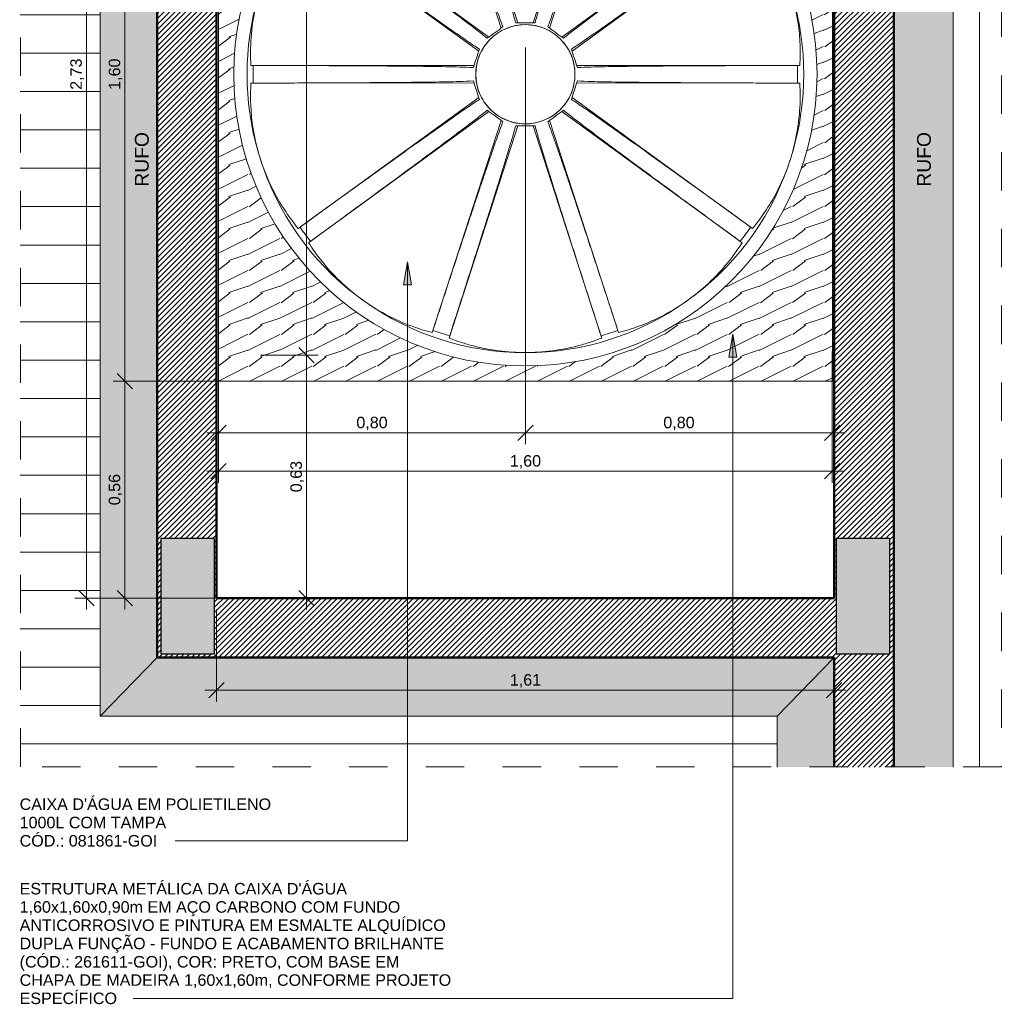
# Model space of a CAD drawing. Header units: metres. Extents: x -2.1 to 42.5, y -15.2 to 5.6.
# Tile 1 of 256: x 10.7 to 13.3, y -15.2 to -12.6. Entities that reach past the tile are written whole.
import ezdxf

# ---------------------------------------------------------------- set-up
doc = ezdxf.new("R2010")
doc.units = ezdxf.units.M
doc.linetypes.add('Projeção', pattern=[0.003969, 0.002381, -0.001587])
for name, color, linetype, lineweight in [('A-ANNO-DIMS', 7, 'Continuous', 9), ('A-ANNO-DIMS-20', 7, 'Continuous', 9), ('A-DETL-GENF', 7, 'Continuous', 5), ('A-FLOR-OVHD', 7, 'Projeção', 5), ('A-ROOF-PATT', 7, 'Continuous', 5), ('A-WALL-PATT', 7, 'Continuous', 50), ('G-ANNO-TEXT', 7, 'Continuous', 9), ('I-WALL', 7, 'Continuous', 5), ('P-SANR-FIXT', 7, 'Continuous', 5), ('S-TMPS', 7, 'Continuous', 5)]:
    doc.layers.add(name, color=color, linetype=linetype, lineweight=lineweight)
doc.layers.add('A-DETL', color=7, linetype='Continuous', lineweight=5, true_color=0x00a600)
doc.styles.add('Arial_4', font='arial.ttf', dxfattribs={"height": 0.036})
doc.styles.add('Arial_5', font='arial.ttf', dxfattribs={"height": 0.03})
doc.dimstyles.new('Com_linha__ref__contínua__-_Cor_Vermelha_Arial_1_5mm', dxfattribs={"dimscale": 0.3048, "dimtxt": 0.030608, "dimasz": 0.131234, "dimexe": 0.098425, "dimexo": 0.098425, "dimgap": 0.009843, "dimtad": 1, "dimrnd": 0.01, "dimzin": 0, "dimdsep": 46, "dimtxsty": 'Arial_5', "dimblk1": 'OBLIQUE', "dimblk2": 'OBLIQUE', "dimsah": 1, "dimcen": 0.09, "dimdle": 0.098425, "dimazin": 0, "dimtfac": 1, "dimtdec": 4, "dimtix": 1, "dimtmove": 0, "dimatfit": 3, "dimfxl": 1, "dimtvp": 1, "dimtolj": 1, "dimtzin": 0, "dimarcsym": 2})
pattern_1 = [(45, (16.205805, 0), (-0.007071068, 0.007071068), [])]

# ---------------------------------------------------------------- blocks, each defined once
blk = doc.blocks.new('MESA-CAIXA D_ÁGUA - MESA-CAIXA D_ÁGUA-2091708-DET_CAIXA_DAGUA')
at = {"layer": 'S-TMPS', "true_color": 0x4a2c20}
h = blk.add_hatch(dxfattribs=at)
h.set_pattern_fill('FP_14', color=29, style=0, pattern_type=2)
h.set_pattern_definition([(216.87, (-7.24, 8.583), (0.249899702, 0.166600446), [0.04165, -0.37485]), (206.565, (-7.19, 8.558), (-0.08330255, -0.08329793), [0.09313, -0.09313]), (198.435, (-7.19, 8.517), (-0.1665982, -0.083297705), [0.05268, -0.21073])])
h.paths.add_polyline_path([(-12.2572, -5.0551), (-10.6572, -5.0551), (-10.6572, -3.4551), (-12.2572, -3.4551), (-12.2572, -4.7087)])
h.paths.add_polyline_path([(-11.4571, -5.0151), (-11.5054, -5.0136), (-11.5534, -5.009), (-11.601, -5.0013), (-11.6493, -4.9903), (-11.6942, -4.9771), (-11.7393, -4.9607), (-11.7833, -4.9415), (-11.8258, -4.9196), (-11.8668, -4.8952), (-11.906, -4.8683), (-11.9433, -4.8392), (-11.9785, -4.808), (-12.0115, -4.775), (-12.0449, -4.7368), (-12.072, -4.7018), (-12.0997, -4.6608), (-12.1231, -4.6213), (-12.146, -4.5759), (-12.1646, -4.5327), (-12.1804, -4.4883), (-12.1935, -4.4429), (-12.2039, -4.3963), (-12.2112, -4.3498), (-12.2156, -4.3029), (-12.2171, -4.2551), (-12.2156, -4.2074), (-12.2111, -4.1599), (-12.2034, -4.1113), (-12.1926, -4.0638), (-12.1799, -4.0203), (-12.1638, -3.9754), (-12.1448, -3.9315), (-12.1216, -3.8865), (-12.0972, -3.8455), (-12.0714, -3.8077), (-12.0412, -3.769), (-12.01, -3.7338), (-11.977, -3.7008), (-11.9416, -3.6695), (-11.9015, -3.6387), (-11.8644, -3.6134), (-11.8233, -3.5891), (-11.7779, -3.5663), (-11.7347, -3.5477), (-11.6903, -3.5318), (-11.6449, -3.5187), (-11.5986, -3.5084), (-11.5518, -3.5011), (-11.5029, -3.4966), (-11.4571, -3.4951), (-11.4089, -3.4967), (-11.3609, -3.5013), (-11.3133, -3.5089), (-11.2681, -3.519), (-11.2201, -3.5331), (-11.1742, -3.5499), (-11.131, -3.5687), (-11.0885, -3.5906), (-11.0475, -3.6151), (-11.0075, -3.6425), (-10.971, -3.6711), (-10.9358, -3.7022), (-10.9028, -3.7353), (-10.8694, -3.7734), (-10.8423, -3.8084), (-10.8145, -3.8494), (-10.7911, -3.889), (-10.7683, -3.9343), (-10.7497, -3.9776), (-10.7338, -4.0222), (-10.7207, -4.0674), (-10.7104, -4.1139), (-10.7031, -4.1605), (-10.6986, -4.2094), (-10.6972, -4.2582), (-10.6988, -4.3048), (-10.7033, -4.3514), (-10.7109, -4.399), (-10.7217, -4.4464), (-10.7343, -4.49), (-10.7505, -4.5349), (-10.7695, -4.5787), (-10.7926, -4.6238), (-10.8171, -4.6648), (-10.8441, -4.7041), (-10.8731, -4.7413), (-10.9056, -4.7779), (-10.9381, -4.8102), (-10.9727, -4.8407), (-11.0104, -4.87), (-11.0499, -4.8968), (-11.0942, -4.9227), (-11.1363, -4.944), (-11.1796, -4.9626), (-11.224, -4.9784), (-11.2694, -4.9915), (-11.3156, -5.0018), (-11.3625, -5.0092), (-11.4114, -5.0137), (-11.4142, -5.0138)])
at = {"layer": 'S-TMPS', "true_color": 0x5f5e5d}
blk.add_hatch(color=251, dxfattribs=at).paths.add_polyline_path([(-10.6572, -5.0551), (-10.6571, -5.0551), (-10.6572, -5.0467)])
at = {"layer": 'S-TMPS'}
for p, q in [((-10.6572, -3.4551), (-12.2572, -3.4551)), ((-12.2572, -3.4551), (-12.2572, -5.0551)), ((-10.6572, -5.0551), (-10.6572, -3.4551)), ((-10.6571, -3.4551), (-10.6571, -3.5051)), ((-10.6571, -5.0051), (-10.6571, -5.0551)), ((-12.2572, -5.0551), (-10.6572, -5.0551))]:
    blk.add_line(p, q, dxfattribs=at)
blk = doc.blocks.new('Caixa d_Água de Polietileno Fortlev 1000 L a 5000 L - 1000 L-2882648-DET_CAIXA_DAGUA')
at = {"layer": 'P-SANR-FIXT'}
for p, q in [((-0.0232, 0.7151), (-0.0225, 0.1339)), ((0.0225, 0.1339), (0.0232, 0.7151)), ((-0.0605, 0.1216), (-0.4016, 0.5921)), ((0.4016, 0.5921), (0.0605, 0.1216)), ((-0.439, 0.5649), (-0.0969, 0.0951)), ((0.0969, 0.0951), (0.439, 0.5649)), ((-0.1204, 0.0628), (-0.6727, 0.2429)), ((0.6728, 0.243), (0.1204, 0.0628)), ((-0.6872, 0.1989), (-0.1343, 0.0199)), ((0.1343, 0.0199), (0.6872, 0.1989)), ((0.0735, 0.1064), (0.0734, 0.1064)), ((-0.1343, -0.0199), (-0.6872, -0.1989)), ((0.6872, -0.1989), (0.1343, -0.0199)), ((-0.6727, -0.2429), (-0.1204, -0.0628)), ((0.1204, -0.0628), (0.6729, -0.243)), ((-0.0969, -0.0951), (-0.439, -0.5649)), ((0.439, -0.5649), (0.0969, -0.0951)), ((-0.4016, -0.5921), (-0.0605, -0.1216)), ((0.0605, -0.1216), (0.4016, -0.5921)), ((-0.0225, -0.1339), (-0.0232, -0.7151)), ((0.0232, -0.7151), (0.0225, -0.1339))]:
    blk.add_line(p, q, dxfattribs=at)
at = {"layer": 'P-SANR-FIXT', "flags": 128}
for points in [[(-0.0232, 0.7151), (-0.0231, 0.712), (-0.023, 0.709)], [(0.023, 0.709), (0.0231, 0.712), (0.0232, 0.7151)], [(-0.3981, 0.5871), (-0.3998, 0.5896), (-0.4016, 0.5921)], [(0.4016, 0.5921), (0.3998, 0.5896), (0.3981, 0.5871)], [(-0.439, 0.5649), (-0.4372, 0.5625), (-0.4354, 0.56)], [(0.4354, 0.56), (0.4372, 0.5625), (0.439, 0.5649)], [(-0.6672, 0.241), (-0.67, 0.242), (-0.6729, 0.243)], [(0.6729, 0.243), (0.67, 0.242), (0.6672, 0.241)], [(-0.6872, 0.1989), (-0.6843, 0.1981), (-0.6814, 0.1972)], [(0.6814, 0.1972), (0.6843, 0.1981), (0.6872, 0.1989)], [(-0.6814, -0.1972), (-0.6843, -0.1981), (-0.6872, -0.1989)], [(0.6872, -0.1989), (0.6843, -0.1981), (0.6814, -0.1972)], [(-0.6729, -0.243), (-0.67, -0.242), (-0.6672, -0.241)], [(0.6672, -0.241), (0.67, -0.242), (0.6729, -0.243)], [(-0.4354, -0.56), (-0.4372, -0.5625), (-0.439, -0.5649)], [(0.439, -0.5649), (0.4372, -0.5625), (0.4354, -0.56)], [(-0.4016, -0.5921), (-0.3998, -0.5896), (-0.3981, -0.5871)], [(0.3981, -0.5871), (0.3998, -0.5896), (0.4016, -0.5921)], [(-0.023, -0.709), (-0.0231, -0.712), (-0.0232, -0.7151)], [(0.0232, -0.7151), (0.0231, -0.712), (0.023, -0.709)]]:
    blk.add_lwpolyline(points, dxfattribs=at)
at = {"layer": 'P-SANR-FIXT'}
for radius, start, end in [(0.76, 360, 180), (0.7253, 73.8281, 106.1719), (0.7253, 106.9407, 109.3359), (0.7094, 88.1381, 91.8619), (0.7253, 70.6641, 73.0593), (0.7253, 109.4837, 180), (0.7253, 360, 70.5163), (0.7094, 124.1381, 127.8619), (0.7094, 52.1381, 55.8619), (0.7094, 160.1381, 163.8619), (0.7094, 16.1381, 19.8619), (0.1293, 360, 180), (0.1293, 70.3195, 109.6805), (0.1293, 125.1442, 139.9489), (0.1293, 112.661, 123.2274), (0.1293, 109.7592, 112.3671), (0.1293, 67.7235, 70.2408), (0.1293, 56.7726, 67.339), (0.1293, 40.0511, 54.8558), (0.1293, 140.2062, 152.443), (0.1293, 360, 39.7938), (0.1293, 152.5777, 180), (0.76, 180, 360), (0.7253, 180, 250.5163), (0.1293, 180, 180.2828), (0.1293, 180, 360), (0.1293, 359.7172, 360), (0.7253, 289.4837, 360), (0.1293, 180.4243, 208.1275), (0.1293, 331.8725, 359.5757), (0.1293, 208.4023, 208.5482), (0.1293, 208.9858, 219.7938), (0.1293, 320.2062, 331.0142), (0.1293, 331.4518, 331.5977), (0.1293, 220.0778, 222.6384), (0.1293, 222.7605, 234.8558), (0.1293, 305.1442, 317.2395), (0.1293, 317.3616, 319.9222), (0.1293, 236.7726, 247.339), (0.1293, 247.5639, 250.1723), (0.1293, 250.3195, 289.6805), (0.1293, 289.8277, 292.4361), (0.1293, 292.661, 303.2274), (0.7094, 196.1381, 199.8619), (0.7094, 340.1381, 343.8619), (0.7094, 232.1381, 235.8619), (0.7094, 304.1381, 307.8619), (0.7253, 250.6641, 253.0593), (0.7253, 286.9407, 289.3359), (0.7253, 253.8281, 286.1719), (0.7094, 268.1381, 271.8619)]:
    blk.add_arc((0, 0), radius, start, end, dxfattribs=at)
for points, knots in [([(-0.4016, 0.5921), (-0.3831, 0.6074), (-0.3435, 0.636), (-0.2774, 0.671), (-0.2066, 0.6968), (-0.1392, 0.7112), (-0.0776, 0.7167), (-0.0411, 0.7162), (-0.0232, 0.7151)], [0, 0, 0, 0, 0.181818, 0.363636, 0.545455, 0.727273, 0.863636, 1, 1, 1, 1]), ([(-0.023, 0.709), (-0.023, 0.6851), (-0.0229, 0.6373), (-0.0226, 0.5656), (-0.0223, 0.4939), (-0.0221, 0.4342), (-0.0217, 0.3864), (-0.0215, 0.3505), (-0.0212, 0.3207), (-0.021, 0.2968), (-0.0208, 0.2788), (-0.0206, 0.2609), (-0.0202, 0.237), (-0.0197, 0.2071), (-0.019, 0.1713), (-0.0181, 0.1474), (-0.0175, 0.1355)], [0, 0, 0, 0, 0.125, 0.25, 0.375, 0.5, 0.5625, 0.625, 0.6875, 0.71875, 0.75, 0.78125, 0.8125, 0.875, 0.9375, 1, 1, 1, 1]), ([(0.0175, 0.1355), (0.0181, 0.1474), (0.019, 0.1713), (0.0197, 0.2071), (0.0202, 0.237), (0.0206, 0.2609), (0.0208, 0.2788), (0.021, 0.2968), (0.0212, 0.3207), (0.0215, 0.3505), (0.0217, 0.3864), (0.0222, 0.4581), (0.0225, 0.5417), (0.0229, 0.6373), (0.023, 0.6851), (0.023, 0.709)], [0, 0, 0, 0, 0.0625, 0.125, 0.1875, 0.21875, 0.25, 0.28125, 0.3125, 0.375, 0.4375, 0.5, 0.75, 0.875, 1, 1, 1, 1]), ([(0.0232, 0.7151), (0.0471, 0.7166), (0.096, 0.7164), (0.17, 0.7059), (0.2425, 0.6852), (0.3054, 0.6572), (0.3585, 0.6254), (0.3877, 0.6036), (0.4016, 0.5921)], [0, 0, 0, 0, 0.181818, 0.363636, 0.545455, 0.727273, 0.863636, 1, 1, 1, 1]), ([(-0.6729, 0.243), (-0.667, 0.2663), (-0.6517, 0.3127), (-0.6189, 0.3798), (-0.5767, 0.4423), (-0.5306, 0.4936), (-0.484, 0.5342), (-0.4543, 0.5552), (-0.439, 0.5649)], [0, 0, 0, 0, 0.181818, 0.363636, 0.545455, 0.727273, 0.863636, 1, 1, 1, 1]), ([(-0.0655, 0.1199), (-0.072, 0.1299), (-0.0853, 0.1497), (-0.1058, 0.1791), (-0.123, 0.2036), (-0.1367, 0.2232), (-0.1471, 0.2378), (-0.1575, 0.2524), (-0.1713, 0.2719), (-0.1886, 0.2962), (-0.2095, 0.3254), (-0.2513, 0.3837), (-0.3002, 0.4515), (-0.3561, 0.529), (-0.3841, 0.5677), (-0.3981, 0.5871)], [0, 0, 0, 0, 0.0625, 0.125, 0.1875, 0.21875, 0.25, 0.28125, 0.3125, 0.375, 0.4375, 0.5, 0.75, 0.875, 1, 1, 1, 1]), ([(0.3981, 0.5871), (0.3841, 0.5677), (0.3561, 0.529), (0.3142, 0.4709), (0.2722, 0.4127), (0.2374, 0.3642), (0.2095, 0.3254), (0.1886, 0.2962), (0.1713, 0.2719), (0.1575, 0.2524), (0.1471, 0.2378), (0.1367, 0.2232), (0.123, 0.2036), (0.1058, 0.1791), (0.0853, 0.1497), (0.072, 0.1299), (0.0655, 0.1199)], [0, 0, 0, 0, 0.125, 0.25, 0.375, 0.5, 0.5625, 0.625, 0.6875, 0.71875, 0.75, 0.78125, 0.8125, 0.875, 0.9375, 1, 1, 1, 1]), ([(0.439, 0.5649), (0.4593, 0.552), (0.4987, 0.5232), (0.5525, 0.4712), (0.5989, 0.4118), (0.6334, 0.3521), (0.6576, 0.2953), (0.6684, 0.2604), (0.6729, 0.243)], [0, 0, 0, 0, 0.181818, 0.363636, 0.545455, 0.727273, 0.863636, 1, 1, 1, 1]), ([(-0.4354, 0.56), (-0.4213, 0.5407), (-0.3931, 0.5021), (-0.3508, 0.4443), (-0.3084, 0.3865), (-0.2731, 0.3383), (-0.2447, 0.2998), (-0.2234, 0.2709), (-0.2057, 0.2469), (-0.1914, 0.2278), (-0.1807, 0.2134), (-0.17, 0.199), (-0.1556, 0.1799), (-0.1377, 0.156), (-0.116, 0.1274), (-0.1013, 0.1087), (-0.0938, 0.0994)], [0, 0, 0, 0, 0.125, 0.25, 0.375, 0.5, 0.5625, 0.625, 0.6875, 0.71875, 0.75, 0.78125, 0.8125, 0.875, 0.9375, 1, 1, 1, 1]), ([(0.0938, 0.0994), (0.1013, 0.1087), (0.116, 0.1274), (0.1377, 0.156), (0.1556, 0.1799), (0.17, 0.199), (0.1807, 0.2134), (0.1914, 0.2278), (0.2057, 0.2469), (0.2234, 0.2709), (0.2447, 0.2998), (0.2872, 0.3575), (0.3366, 0.425), (0.3931, 0.5021), (0.4213, 0.5407), (0.4354, 0.56)], [0, 0, 0, 0, 0.0625, 0.125, 0.1875, 0.21875, 0.25, 0.28125, 0.3125, 0.375, 0.4375, 0.5, 0.75, 0.875, 1, 1, 1, 1]), ([(-0.1235, 0.0585), (-0.1346, 0.0627), (-0.157, 0.071), (-0.1909, 0.0827), (-0.2192, 0.0924), (-0.2418, 0.1002), (-0.2588, 0.106), (-0.2758, 0.1117), (-0.2984, 0.1193), (-0.3267, 0.1288), (-0.3608, 0.1401), (-0.4288, 0.1627), (-0.5082, 0.1888), (-0.599, 0.2187), (-0.6445, 0.2335), (-0.6672, 0.241)], [0, 0, 0, 0, 0.0625, 0.125, 0.1875, 0.21875, 0.25, 0.28125, 0.3125, 0.375, 0.4375, 0.5, 0.75, 0.875, 1, 1, 1, 1]), ([(0.6672, 0.241), (0.6445, 0.2335), (0.599, 0.2187), (0.5309, 0.1963), (0.4628, 0.1739), (0.4061, 0.1552), (0.3608, 0.1401), (0.3267, 0.1288), (0.2984, 0.1193), (0.2758, 0.1117), (0.2588, 0.106), (0.2418, 0.1002), (0.2192, 0.0924), (0.1909, 0.0827), (0.157, 0.071), (0.1346, 0.0627), (0.1235, 0.0585)], [0, 0, 0, 0, 0.125, 0.25, 0.375, 0.5, 0.5625, 0.625, 0.6875, 0.71875, 0.75, 0.78125, 0.8125, 0.875, 0.9375, 1, 1, 1, 1]), ([(-0.7251, 0), (-0.7251, 0.023), (-0.7222, 0.0689), (-0.7114, 0.1248), (-0.6988, 0.1679), (-0.6913, 0.1887), (-0.6872, 0.1989)], [0, 0, 0, 0, 0.333333, 0.666667, 0.833333, 1, 1, 1, 1]), ([(-0.6814, 0.1972), (-0.6587, 0.1899), (-0.6132, 0.1752), (-0.5449, 0.1533), (-0.4767, 0.1314), (-0.4197, 0.1132), (-0.3742, 0.0987), (-0.34, 0.0879), (-0.3115, 0.0789), (-0.2887, 0.0718), (-0.2716, 0.0664), (-0.2545, 0.061), (-0.2316, 0.054), (-0.2031, 0.0453), (-0.1688, 0.0349), (-0.1458, 0.0284), (-0.1343, 0.0253)], [0, 0, 0, 0, 0.125, 0.25, 0.375, 0.5, 0.5625, 0.625, 0.6875, 0.71875, 0.75, 0.78125, 0.8125, 0.875, 0.9375, 1, 1, 1, 1]), ([(0.1343, 0.0253), (0.1458, 0.0284), (0.1688, 0.0349), (0.2031, 0.0453), (0.2316, 0.054), (0.2545, 0.061), (0.2716, 0.0664), (0.2887, 0.0718), (0.3115, 0.0789), (0.34, 0.0879), (0.3742, 0.0987), (0.4425, 0.1204), (0.5222, 0.146), (0.6132, 0.1752), (0.6587, 0.1899), (0.6814, 0.1972)], [0, 0, 0, 0, 0.0625, 0.125, 0.1875, 0.21875, 0.25, 0.28125, 0.3125, 0.375, 0.4375, 0.5, 0.75, 0.875, 1, 1, 1, 1]), ([(0.6872, 0.1989), (0.6913, 0.1887), (0.6988, 0.1679), (0.7114, 0.1248), (0.7222, 0.0689), (0.7251, 0.023), (0.7251, 0)], [0, 0, 0, 0, 0.166667, 0.333333, 0.666667, 1, 1, 1, 1]), ([(0.7251, 0), (0.7251, -0.023), (0.7222, -0.0689), (0.7114, -0.1248), (0.6988, -0.1679), (0.6913, -0.1887), (0.6872, -0.1989)], [0, 0, 0, 0, 0.333333, 0.666667, 0.833333, 1, 1, 1, 1]), ([(-0.6872, -0.1989), (-0.6913, -0.1887), (-0.6988, -0.1679), (-0.7114, -0.1248), (-0.7222, -0.0689), (-0.7251, -0.023), (-0.7251, 0)], [0, 0, 0, 0, 0.166667, 0.333333, 0.666667, 1, 1, 1, 1]), ([(-0.1343, -0.0253), (-0.1458, -0.0284), (-0.1688, -0.0349), (-0.2031, -0.0453), (-0.2316, -0.054), (-0.2545, -0.061), (-0.2716, -0.0664), (-0.2887, -0.0718), (-0.3115, -0.0789), (-0.34, -0.0879), (-0.3742, -0.0987), (-0.4425, -0.1204), (-0.5222, -0.146), (-0.6132, -0.1752), (-0.6587, -0.1899), (-0.6814, -0.1972)], [0, 0, 0, 0, 0.0625, 0.125, 0.1875, 0.21875, 0.25, 0.28125, 0.3125, 0.375, 0.4375, 0.5, 0.75, 0.875, 1, 1, 1, 1]), ([(0.6814, -0.1972), (0.6587, -0.1899), (0.6132, -0.1752), (0.5449, -0.1533), (0.4767, -0.1314), (0.4197, -0.1132), (0.3742, -0.0987), (0.34, -0.0879), (0.3115, -0.0789), (0.2887, -0.0718), (0.2716, -0.0664), (0.2545, -0.061), (0.2316, -0.054), (0.2031, -0.0453), (0.1688, -0.0349), (0.1458, -0.0284), (0.1343, -0.0253)], [0, 0, 0, 0, 0.125, 0.25, 0.375, 0.5, 0.5625, 0.625, 0.6875, 0.71875, 0.75, 0.78125, 0.8125, 0.875, 0.9375, 1, 1, 1, 1]), ([(-0.6672, -0.241), (-0.6445, -0.2335), (-0.599, -0.2187), (-0.5309, -0.1963), (-0.4628, -0.1739), (-0.4061, -0.1552), (-0.3608, -0.1401), (-0.3267, -0.1288), (-0.2984, -0.1193), (-0.2758, -0.1117), (-0.2588, -0.106), (-0.2418, -0.1002), (-0.2192, -0.0924), (-0.1909, -0.0827), (-0.157, -0.071), (-0.1346, -0.0627), (-0.1235, -0.0585)], [0, 0, 0, 0, 0.125, 0.25, 0.375, 0.5, 0.5625, 0.625, 0.6875, 0.71875, 0.75, 0.78125, 0.8125, 0.875, 0.9375, 1, 1, 1, 1]), ([(0.1235, -0.0585), (0.1346, -0.0627), (0.157, -0.071), (0.1909, -0.0827), (0.2192, -0.0924), (0.2418, -0.1002), (0.2588, -0.106), (0.2758, -0.1117), (0.2984, -0.1193), (0.3267, -0.1288), (0.3608, -0.1401), (0.4288, -0.1627), (0.5082, -0.1888), (0.599, -0.2187), (0.6445, -0.2335), (0.6672, -0.241)], [0, 0, 0, 0, 0.0625, 0.125, 0.1875, 0.21875, 0.25, 0.28125, 0.3125, 0.375, 0.4375, 0.5, 0.75, 0.875, 1, 1, 1, 1]), ([(-0.0938, -0.0994), (-0.1013, -0.1087), (-0.116, -0.1274), (-0.1377, -0.156), (-0.1556, -0.1799), (-0.17, -0.199), (-0.1807, -0.2134), (-0.1914, -0.2278), (-0.2057, -0.2469), (-0.2234, -0.2709), (-0.2447, -0.2998), (-0.2872, -0.3575), (-0.3366, -0.425), (-0.3931, -0.5021), (-0.4213, -0.5407), (-0.4354, -0.56)], [0, 0, 0, 0, 0.0625, 0.125, 0.1875, 0.21875, 0.25, 0.28125, 0.3125, 0.375, 0.4375, 0.5, 0.75, 0.875, 1, 1, 1, 1]), ([(0.4354, -0.56), (0.4213, -0.5407), (0.3931, -0.5021), (0.3508, -0.4443), (0.3084, -0.3865), (0.2731, -0.3383), (0.2447, -0.2998), (0.2234, -0.2709), (0.2057, -0.2469), (0.1914, -0.2278), (0.1807, -0.2134), (0.17, -0.199), (0.1556, -0.1799), (0.1377, -0.156), (0.116, -0.1274), (0.1013, -0.1087), (0.0938, -0.0994)], [0, 0, 0, 0, 0.125, 0.25, 0.375, 0.5, 0.5625, 0.625, 0.6875, 0.71875, 0.75, 0.78125, 0.8125, 0.875, 0.9375, 1, 1, 1, 1]), ([(-0.3981, -0.5871), (-0.3841, -0.5677), (-0.3561, -0.529), (-0.3142, -0.4709), (-0.2722, -0.4127), (-0.2374, -0.3642), (-0.2095, -0.3254), (-0.1886, -0.2962), (-0.1713, -0.2719), (-0.1575, -0.2524), (-0.1471, -0.2378), (-0.1367, -0.2232), (-0.123, -0.2036), (-0.1058, -0.1791), (-0.0853, -0.1497), (-0.072, -0.1299), (-0.0655, -0.1199)], [0, 0, 0, 0, 0.125, 0.25, 0.375, 0.5, 0.5625, 0.625, 0.6875, 0.71875, 0.75, 0.78125, 0.8125, 0.875, 0.9375, 1, 1, 1, 1]), ([(0.0655, -0.1199), (0.072, -0.1299), (0.0853, -0.1497), (0.1058, -0.1791), (0.123, -0.2036), (0.1367, -0.2232), (0.1471, -0.2378), (0.1575, -0.2524), (0.1713, -0.2719), (0.1886, -0.2962), (0.2095, -0.3254), (0.2513, -0.3837), (0.3002, -0.4515), (0.3561, -0.529), (0.3841, -0.5677), (0.3981, -0.5871)], [0, 0, 0, 0, 0.0625, 0.125, 0.1875, 0.21875, 0.25, 0.28125, 0.3125, 0.375, 0.4375, 0.5, 0.75, 0.875, 1, 1, 1, 1]), ([(-0.0175, -0.1355), (-0.0181, -0.1474), (-0.019, -0.1713), (-0.0197, -0.2071), (-0.0202, -0.237), (-0.0206, -0.2609), (-0.0208, -0.2788), (-0.021, -0.2968), (-0.0212, -0.3207), (-0.0215, -0.3505), (-0.0217, -0.3864), (-0.0222, -0.4581), (-0.0225, -0.5417), (-0.0229, -0.6373), (-0.023, -0.6851), (-0.023, -0.709)], [0, 0, 0, 0, 0.0625, 0.125, 0.1875, 0.21875, 0.25, 0.28125, 0.3125, 0.375, 0.4375, 0.5, 0.75, 0.875, 1, 1, 1, 1]), ([(0.023, -0.709), (0.023, -0.6851), (0.0229, -0.6373), (0.0226, -0.5656), (0.0223, -0.4939), (0.0221, -0.4342), (0.0217, -0.3864), (0.0215, -0.3505), (0.0212, -0.3207), (0.021, -0.2968), (0.0208, -0.2788), (0.0206, -0.2609), (0.0202, -0.237), (0.0197, -0.2071), (0.019, -0.1713), (0.0181, -0.1474), (0.0175, -0.1355)], [0, 0, 0, 0, 0.125, 0.25, 0.375, 0.5, 0.5625, 0.625, 0.6875, 0.71875, 0.75, 0.78125, 0.8125, 0.875, 0.9375, 1, 1, 1, 1]), ([(-0.439, -0.5649), (-0.4593, -0.552), (-0.4987, -0.5232), (-0.5525, -0.4712), (-0.5989, -0.4118), (-0.6334, -0.3521), (-0.6576, -0.2953), (-0.6684, -0.2604), (-0.6729, -0.243)], [0, 0, 0, 0, 0.181818, 0.363636, 0.545455, 0.727273, 0.863636, 1, 1, 1, 1]), ([(0.6729, -0.243), (0.667, -0.2663), (0.6517, -0.3127), (0.6189, -0.3798), (0.5767, -0.4423), (0.5306, -0.4936), (0.484, -0.5342), (0.4543, -0.5552), (0.439, -0.5649)], [0, 0, 0, 0, 0.181818, 0.363636, 0.545455, 0.727273, 0.863636, 1, 1, 1, 1]), ([(-0.0232, -0.7151), (-0.0471, -0.7166), (-0.096, -0.7164), (-0.17, -0.7059), (-0.2425, -0.6852), (-0.3054, -0.6572), (-0.3585, -0.6254), (-0.3877, -0.6036), (-0.4016, -0.5921)], [0, 0, 0, 0, 0.181818, 0.363636, 0.545455, 0.727273, 0.863636, 1, 1, 1, 1]), ([(0.4016, -0.5921), (0.3831, -0.6074), (0.3435, -0.636), (0.2774, -0.671), (0.2066, -0.6968), (0.1392, -0.7112), (0.0776, -0.7167), (0.0411, -0.7162), (0.0232, -0.7151)], [0, 0, 0, 0, 0.181818, 0.363636, 0.545455, 0.727273, 0.863636, 1, 1, 1, 1])]:
    blk.add_open_spline(points, degree=3, knots=knots, dxfattribs=at)
for points in [[(-0.0175, 0.1355), (-0.0255, 0.1329), (-0.0415, 0.1277), (-0.0575, 0.1225), (-0.0655, 0.1199)], [(0.0655, 0.1199), (0.0575, 0.1225), (0.0415, 0.1277), (0.0255, 0.1329), (0.0175, 0.1355)], [(-0.0938, 0.0994), (-0.0987, 0.0926), (-0.1086, 0.079), (-0.1185, 0.0653), (-0.1235, 0.0585)], [(0.1235, 0.0585), (0.1185, 0.0653), (0.1086, 0.079), (0.0987, 0.0926), (0.0938, 0.0994)], [(-0.1343, 0.0253), (-0.1343, 0.0211), (-0.1343, 0.0126), (-0.1343, 0.0042), (-0.1343, 0)], [(-0.1343, 0), (-0.1343, -0.0042), (-0.1343, -0.0126), (-0.1343, -0.0211), (-0.1343, -0.0253)], [(0.1343, 0), (0.1343, 0.0042), (0.1343, 0.0126), (0.1343, 0.0211), (0.1343, 0.0253)], [(0.1343, -0.0253), (0.1343, -0.0211), (0.1343, -0.0126), (0.1343, -0.0042), (0.1343, 0)], [(-0.1235, -0.0585), (-0.1186, -0.0653), (-0.1087, -0.0789), (-0.0987, -0.0926), (-0.0938, -0.0994)], [(0.0938, -0.0994), (0.0987, -0.0926), (0.1087, -0.0789), (0.1186, -0.0653), (0.1235, -0.0585)], [(-0.0655, -0.1199), (-0.0575, -0.1225), (-0.0415, -0.1277), (-0.0255, -0.1329), (-0.0175, -0.1355)], [(0.0175, -0.1355), (0.0255, -0.1329), (0.0415, -0.1277), (0.0575, -0.1225), (0.0655, -0.1199)]]:
    blk.add_open_spline(points, degree=3, dxfattribs=at)
blk = doc.blocks.new('DIMBLOCK38-DET_CAIXA_DAGUA')
at = {"layer": 'A-ANNO-DIMS-20', "color": 242, "true_color": 0xbd2b2e, "transparency": 16777216}
for p, q in [((10.878, -14.1499), (10.878, -11.36)), ((10.878, -11.39), (10.848, -11.39)), ((10.878, -11.39), (10.858, -11.37)), ((10.878, -11.39), (10.898, -11.41)), ((10.878, -11.39), (11.2957, -11.39)), ((10.878, -14.1199), (10.858, -14.0999)), ((10.878, -14.1199), (10.848, -14.1199)), ((10.878, -14.1199), (10.898, -14.1399)), ((10.878, -14.1199), (11.3217, -14.1199))]:
    blk.add_line(p, q, dxfattribs=at)
at = {"layer": 'A-ANNO-DIMS-20', "color": 0, "transparency": 16777216, "insert": (10.8361, -12.7955), "char_height": 0.03, "width": 0.097191, "attachment_point": 1, "rotation": 90, "line_spacing_factor": 0.941778, "style": 'Arial_5'}
blk.add_mtext('2,73', dxfattribs=at)
blk = doc.blocks.new('_Oblique')
at = {"color": 0, "linetype": 'ByBlock', "lineweight": -2}
blk.add_line((-0.5, -0.5), (0.5, 0.5), dxfattribs=at)
blk = doc.blocks.new('DIMBLOCK39-DET_CAIXA_DAGUA')
at = {"layer": 'A-ANNO-DIMS-20', "color": 242, "true_color": 0xbd2b2e, "transparency": 16777216}
for p, q in [((11.4517, -13.4872), (11.4317, -13.4672)), ((11.4517, -13.4872), (11.332, -13.4872)), ((11.4517, -14.1499), (11.4517, -13.4872)), ((11.4517, -13.4872), (11.4717, -13.5072)), ((11.4517, -13.4872), (11.4817, -13.4872)), ((11.4517, -14.1199), (11.4317, -14.0999)), ((11.4517, -14.1199), (11.4217, -14.1199)), ((11.4517, -14.1199), (11.4717, -14.1399)), ((11.4517, -14.1199), (11.4534, -14.1199))]:
    blk.add_line(p, q, dxfattribs=at)
at = {"layer": 'A-ANNO-DIMS-20', "color": 0, "transparency": 16777216, "insert": (11.4097, -13.8441), "char_height": 0.03, "width": 0.097191, "attachment_point": 1, "rotation": 90, "line_spacing_factor": 0.941778, "style": 'Arial_5'}
blk.add_mtext('0,63', dxfattribs=at)
blk = doc.blocks.new('DIMBLOCK40-DET_CAIXA_DAGUA')
at = {"layer": 'A-ANNO-DIMS-20', "color": 242, "true_color": 0xbd2b2e, "transparency": 16777216}
for p, q in [((11.4517, -13.4872), (11.4517, -11.36)), ((11.4517, -11.39), (11.4217, -11.39)), ((11.4517, -11.39), (11.4317, -11.37)), ((11.4517, -11.39), (11.4717, -11.41)), ((11.4517, -11.39), (11.4534, -11.39)), ((11.4517, -13.4872), (11.4317, -13.4672)), ((11.4517, -13.4872), (11.332, -13.4872)), ((11.4517, -13.4872), (11.4717, -13.5072)), ((11.4517, -13.4872), (11.4817, -13.4872))]:
    blk.add_line(p, q, dxfattribs=at)
at = {"layer": 'A-ANNO-DIMS-20', "color": 0, "transparency": 16777216, "insert": (11.4097, -12.4791), "char_height": 0.03, "width": 0.097191, "attachment_point": 1, "rotation": 90, "line_spacing_factor": 0.941778, "style": 'Arial_5'}
blk.add_mtext('2,10', dxfattribs=at)
blk = doc.blocks.new('DIMBLOCK41-DET_CAIXA_DAGUA')
at = {"layer": 'A-ANNO-DIMS-20', "color": 242, "true_color": 0xbd2b2e, "transparency": 16777216}
for p, q in [((10.978, -13.555), (10.958, -13.535)), ((10.978, -13.555), (10.948, -13.555)), ((10.978, -14.1499), (10.978, -13.555)), ((10.978, -13.555), (10.998, -13.575)), ((10.978, -13.555), (11.4513, -13.555)), ((10.978, -14.1199), (10.958, -14.0999)), ((10.978, -14.1199), (10.948, -14.1199)), ((10.978, -14.1199), (10.998, -14.1399)), ((10.978, -14.1199), (11.1871, -14.1199))]:
    blk.add_line(p, q, dxfattribs=at)
at = {"layer": 'A-ANNO-DIMS-20', "color": 0, "transparency": 16777216, "insert": (10.9361, -13.878), "char_height": 0.03, "width": 0.097191, "attachment_point": 1, "rotation": 90, "line_spacing_factor": 0.941778, "style": 'Arial_5'}
blk.add_mtext('0,56', dxfattribs=at)
blk = doc.blocks.new('DIMBLOCK42-DET_CAIXA_DAGUA')
at = {"layer": 'A-ANNO-DIMS-20', "color": 242, "true_color": 0xbd2b2e, "transparency": 16777216}
for p, q in [((10.978, -11.955), (10.948, -11.955)), ((10.978, -11.955), (10.958, -11.935)), ((10.978, -13.555), (10.978, -11.955)), ((10.978, -11.955), (10.998, -11.975)), ((10.978, -11.955), (11.4308, -11.955)), ((10.978, -13.555), (10.958, -13.535)), ((10.978, -13.555), (10.948, -13.555)), ((10.978, -13.555), (10.998, -13.575)), ((10.978, -13.555), (11.4513, -13.555))]:
    blk.add_line(p, q, dxfattribs=at)
at = {"layer": 'A-ANNO-DIMS-20', "color": 0, "transparency": 16777216, "insert": (10.9361, -12.7955), "char_height": 0.03, "width": 0.097191, "attachment_point": 1, "rotation": 90, "line_spacing_factor": 0.941778, "style": 'Arial_5'}
blk.add_mtext('1,60', dxfattribs=at)
blk = doc.blocks.new('DIMBLOCK44-DET_CAIXA_DAGUA')
at = {"layer": 'A-ANNO-DIMS-20', "color": 242, "true_color": 0xbd2b2e, "transparency": 16777216}
for p, q in [((12.0221, -13.6892), (12.0221, -12.685)), ((11.222, -13.6892), (11.222, -13.585)), ((11.222, -13.6892), (11.242, -13.6692)), ((12.0221, -13.6892), (12.0421, -13.6692)), ((11.192, -13.6892), (12.0221, -13.6892)), ((11.222, -13.6892), (11.202, -13.7092)), ((11.222, -13.6892), (11.222, -13.7192)), ((12.0221, -13.6892), (12.0021, -13.7092)), ((12.0221, -13.6892), (12.0221, -13.7192))]:
    blk.add_line(p, q, dxfattribs=at)
at = {"layer": 'A-ANNO-DIMS-20', "color": 0, "transparency": 16777216, "insert": (11.5816, -13.6473), "char_height": 0.03, "width": 0.097191, "attachment_point": 1, "line_spacing_factor": 0.941778, "style": 'Arial_5'}
blk.add_mtext('0,80', dxfattribs=at)
blk = doc.blocks.new('DIMBLOCK45-DET_CAIXA_DAGUA')
at = {"layer": 'A-ANNO-DIMS-20', "color": 242, "true_color": 0xbd2b2e, "transparency": 16777216}
for p, q in [((12.0221, -13.6892), (12.0221, -12.685)), ((12.822, -13.6892), (12.822, -13.585)), ((12.0221, -13.6892), (12.0421, -13.6692)), ((12.822, -13.6892), (12.842, -13.6692)), ((12.0221, -13.6892), (12.0021, -13.7092)), ((12.0221, -13.6892), (12.852, -13.6892)), ((12.0221, -13.6892), (12.0221, -13.7192)), ((12.822, -13.6892), (12.802, -13.7092)), ((12.822, -13.6892), (12.822, -13.7192))]:
    blk.add_line(p, q, dxfattribs=at)
at = {"layer": 'A-ANNO-DIMS-20', "color": 0, "transparency": 16777216, "insert": (12.3816, -13.6473), "char_height": 0.03, "width": 0.097191, "attachment_point": 1, "line_spacing_factor": 0.941778, "style": 'Arial_5'}
blk.add_mtext('0,80', dxfattribs=at)
blk = doc.blocks.new('DIMBLOCK46-DET_CAIXA_DAGUA')
at = {"layer": 'A-ANNO-DIMS-20', "color": 242, "true_color": 0xbd2b2e, "transparency": 16777216}
for p, q in [((11.222, -13.7892), (11.222, -13.4764)), ((12.822, -13.7892), (12.822, -13.4764)), ((11.222, -13.7892), (11.242, -13.7692)), ((12.822, -13.7892), (12.842, -13.7692)), ((11.192, -13.7892), (12.852, -13.7892)), ((11.222, -13.7892), (11.202, -13.8092)), ((11.222, -13.7892), (11.222, -13.8192)), ((12.822, -13.7892), (12.802, -13.8092)), ((12.822, -13.7892), (12.822, -13.8192))]:
    blk.add_line(p, q, dxfattribs=at)
at = {"layer": 'A-ANNO-DIMS-20', "color": 0, "transparency": 16777216, "insert": (11.9815, -13.7473), "char_height": 0.03, "width": 0.097191, "attachment_point": 1, "line_spacing_factor": 0.941778, "style": 'Arial_5'}
blk.add_mtext('1,60', dxfattribs=at)
blk = doc.blocks.new('DIMBLOCK47-DET_CAIXA_DAGUA')
at = {"layer": 'A-ANNO-DIMS-20', "color": 242, "true_color": 0xbd2b2e, "transparency": 16777216}
for p, q in [((11.2171, -14.3599), (11.2171, -14.1499)), ((11.2171, -14.3599), (11.2371, -14.3399)), ((12.8271, -14.3599), (12.8271, -14.3299)), ((12.8271, -14.3599), (12.8471, -14.3399)), ((11.1871, -14.3599), (12.8571, -14.3599)), ((11.2171, -14.3599), (11.1971, -14.3799)), ((11.2171, -14.3599), (11.2171, -14.3899)), ((12.8271, -14.3599), (12.8071, -14.3799)), ((12.8271, -14.3599), (12.8271, -14.3616))]:
    blk.add_line(p, q, dxfattribs=at)
at = {"layer": 'A-ANNO-DIMS-20', "color": 0, "transparency": 16777216, "insert": (11.9816, -14.3179), "char_height": 0.03, "width": 0.097191, "attachment_point": 1, "line_spacing_factor": 0.941778, "style": 'Arial_5'}
blk.add_mtext('1,61', dxfattribs=at)

msp = doc.modelspace()

# ---------------------------------------------------------------- hatches: boundary and pattern name
at = {"layer": 'A-DETL-GENF', "true_color": 0xffffff}
h = msp.add_hatch(color=7, dxfattribs=at)
h.paths.add_polyline_path([(12.9821, -14.5602), (13.1371, -14.5602), (13.1371, -11.235), (12.9821, -11.235), (12.9821, -14.1097)])
h.paths.add_polyline_path([(12.8271, -14.5602), (12.8271, -14.2749), (11.0621, -14.2749), (11.0621, -11.41), (10.706, -11.41), (10.706, -11.5429), (10.9138, -11.5429), (10.9138, -14.4278), (12.6785, -14.4278), (12.6785, -14.5602), (12.8021, -14.5602)])
at = {"layer": 'A-DETL-GENF', "true_color": 0x808080}
h = msp.add_hatch(color=8, dxfattribs=at)
h.paths.add_polyline_path([(12.8438, -14.2649), (12.9721, -14.2649), (12.9721, -13.9649), (12.8321, -13.9649), (12.8321, -14.2649), (12.8368, -14.2649)])
h.paths.add_polyline_path([(11.2121, -14.2649), (11.2121, -13.9649), (11.0721, -13.9649), (11.0721, -14.2649), (11.1852, -14.2649)])
h.paths.add_polyline_path([(12.945, -11.545), (12.9721, -11.545), (12.9721, -11.245), (12.8321, -11.245), (12.8321, -11.545)])
h.paths.add_polyline_path([(11.0721, -11.545), (11.2121, -11.545), (11.2121, -11.245), (11.0721, -11.245), (11.0721, -11.5429)])
h = msp.add_hatch(dxfattribs=at)
h.set_pattern_fill('FP_11', color=8, style=0, pattern_type=2)
h.set_pattern_definition(pattern_1)
h.paths.add_polyline_path([(11.0621, -14.145), (11.0721, -14.145), (11.0721, -13.9649), (11.2121, -13.9649), (11.2121, -14.145), (11.2171, -14.145), (11.2171, -11.37), (11.2121, -11.37), (11.2121, -11.545), (11.0721, -11.545), (11.0721, -11.37), (11.0621, -11.37), (11.0621, -14.1199)])
at = {"layer": 'A-ROOF-PATT', "true_color": 0x787878}
h = msp.add_hatch(dxfattribs=at)
h.set_pattern_fill('FP_13', color=8, style=0, pattern_type=2)
h.set_pattern_definition([(270, (16.20581, -0.21529), (0.1, 6e-18), [])])
h.paths.add_polyline_path([(13.265, -14.5602), (13.265, -10.9559), (12.9821, -10.9559), (12.9821, -11.235), (13.1371, -11.235), (13.1371, -14.5602)])
h = msp.add_hatch(dxfattribs=at)
h.set_pattern_fill('FP_12', color=8, style=0, pattern_type=2)
h.set_pattern_definition([(0, (15.99042, 0), (0, 0.1), [])])
h.paths.add_polyline_path([(10.7052, -14.5602), (12.6785, -14.5602), (12.6785, -14.4278), (10.9138, -14.4278), (10.9138, -11.5429), (10.706, -11.5429), (10.706, -11.41), (10.7052, -11.41), (10.7052, -14.4278)])
at = {"layer": 'A-WALL-PATT', "lineweight": 5, "true_color": 0x808080}
h = msp.add_hatch(dxfattribs=at)
h.set_pattern_fill('FP_11', color=8, style=0, pattern_type=2)
h.set_pattern_definition(pattern_1)
h.paths.add_polyline_path([(12.8271, -14.5602), (12.9821, -14.5602), (12.9821, -11.39), (12.9721, -11.39), (12.9721, -11.545), (12.8321, -11.545), (12.8321, -11.39), (12.8271, -11.39), (12.8271, -14.4278)])
h.paths.add_polyline_path([(12.8368, -14.2649), (12.8321, -14.2649), (12.8321, -13.9649), (12.9721, -13.9649), (12.9721, -14.2649), (12.8438, -14.2649)])
h = msp.add_hatch(dxfattribs=at)
h.set_pattern_fill('FP_11', color=8, style=0, pattern_type=2)
h.set_pattern_definition(pattern_1)
h.paths.add_polyline_path([(12.8271, -14.2749), (12.8271, -14.1199), (11.2171, -14.1199), (11.2171, -14.145), (11.2121, -14.145), (11.2121, -14.2649), (11.0721, -14.2649), (11.0721, -14.145), (11.0621, -14.145), (11.0621, -14.2749), (12.8183, -14.2749)])
at = {"layer": 'G-ANNO-TEXT'}
for points in [[(11.7147, -13.2438), (11.7042, -13.3038), (11.7253, -13.3038)], [(12.5627, -13.4318), (12.5521, -13.4918), (12.5733, -13.4918)]]:
    msp.add_hatch(color=256, dxfattribs=at).paths.add_polyline_path(points)

# ---------------------------------------------------------------- linework, layer by layer
at = {"layer": 'A-DETL', "color": 7, "lineweight": 50}
for p, q in [((12.9821, -11.235), (12.9821, -14.5602)), ((11.0621, -11.37), (11.0621, -14.145)), ((11.2171, -14.1199), (11.2171, -11.39)), ((11.0621, -14.2749), (11.0621, -14.145)), ((12.8271, -14.2749), (11.0621, -14.2749)), ((12.8271, -14.5602), (12.8271, -14.2749))]:
    msp.add_line(p, q, dxfattribs=at)
at = {"layer": 'A-DETL', "color": 7}
for p, q in [((13.1371, -14.5602), (13.1371, -11.235)), ((10.9138, -11.5429), (10.9138, -14.4278)), ((10.9138, -14.4278), (11.0621, -14.2749)), ((12.6785, -14.4278), (12.8271, -14.2749)), ((10.9138, -14.4278), (12.6785, -14.4278)), ((12.6785, -14.4278), (12.6785, -14.5602))]:
    msp.add_line(p, q, dxfattribs=at)
at = {"layer": 'A-DETL', "color": 7, "lineweight": 25}
for p, q in [((11.2121, -13.9649), (11.0721, -13.9649)), ((11.0721, -13.9649), (11.0721, -14.2649)), ((11.2121, -14.2649), (11.2121, -13.9649)), ((12.9721, -13.9649), (12.8321, -13.9649)), ((12.8321, -13.9649), (12.8321, -14.2649)), ((12.9721, -14.2649), (12.9721, -13.9649)), ((11.0721, -14.2649), (11.2121, -14.2649)), ((12.8321, -14.2649), (12.9721, -14.2649))]:
    msp.add_line(p, q, dxfattribs=at)
at = {"layer": 'A-FLOR-OVHD'}
for p, q in [((10.706, -14.5591), (10.706, -10.9578)), ((13.2629, -10.9578), (13.2629, -14.5591)), ((13.2629, -14.5591), (10.706, -14.5591))]:
    msp.add_line(p, q, dxfattribs=at)
at = {"layer": 'G-ANNO-TEXT'}
for p, q in [((11.7147, -13.2438), (11.7042, -13.3038)), ((11.7253, -13.3038), (11.7147, -13.2438)), ((11.7147, -13.2438), (11.7147, -14.7522)), ((11.7042, -13.3038), (11.7253, -13.3038)), ((12.5627, -13.4318), (12.5521, -13.4918)), ((12.5733, -13.4918), (12.5627, -13.4318)), ((12.5627, -13.4318), (12.5627, -15.1627)), ((12.5521, -13.4918), (12.5733, -13.4918)), ((11.4393, -14.7522), (11.1098, -14.7522)), ((11.7147, -14.7522), (11.4393, -14.7522)), ((11.8922, -15.1627), (11, -15.1627)), ((12.5627, -15.1627), (11.8922, -15.1627))]:
    msp.add_line(p, q, dxfattribs=at)
at = {"layer": 'I-WALL', "lineweight": 50}
for p, q in [((12.8271, -11.39), (12.8271, -14.1199)), ((12.8271, -14.1199), (11.2171, -14.1199))]:
    msp.add_line(p, q, dxfattribs=at)

# ---------------------------------------------------------------- block references
at = {"layer": 'P-SANR-FIXT', "rotation": 269.9999999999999}
msp.add_blockref('Caixa d_Água de Polietileno Fortlev 1000 L a 5000 L - 1000 L-2882648-DET_CAIXA_DAGUA', (12.0221, -12.755), dxfattribs=at)
at = {"layer": 'S-TMPS'}
msp.add_blockref('MESA-CAIXA D_ÁGUA - MESA-CAIXA D_ÁGUA-2091708-DET_CAIXA_DAGUA', (23.4793, -8.4999), dxfattribs=at)

# ---------------------------------------------------------------- texts
at = {"layer": 'G-ANNO-TEXT', "char_height": 0.036, "width": 0.169958, "attachment_point": 1, "rotation": 90, "style": 'Arial_4'}
for insert in [(11.0045, -13.048), (13.0428, -13.048)]:
    msp.add_mtext('RUFO', dxfattribs=dict(at, insert=insert))
at = {"layer": 'G-ANNO-TEXT', "char_height": 0.03, "attachment_point": 1, "style": 'Arial_5'}
for s, insert, width in [("CAIXA D'ÁGUA EM POLIETILENO ", (10.7041, -14.6419), 0.812911), ('1000L COM TAMPA', (10.7041, -14.6896), 0.468185), ('CÓD.: 081861-GOI', (10.7041, -14.7372), 0.442532), ("ESTRUTURA METÁLICA DA CAIXA D'ÁGUA ", (10.7041, -14.862), 1.050211), ('1,60x1,60x0,90m EM AÇO CARBONO COM FUNDO ', (10.7041, -14.9096), 1.226582), ('ANTICORROSIVO E PINTURA EM ESMALTE ALQUÍDICO ', (10.7041, -14.9572), 1.367679), ('DUPLA FUNÇÃO - FUNDO E ACABAMENTO BRILHANTE ', (10.7041, -15.0048), 1.362869), ('(CÓD.: 261611-GOI), COR: PRETO, COM BASE EM ', (10.7041, -15.0525), 1.228185), ('CHAPA DE MADEIRA 1,60x1,60m, CONFORME PROJETO ', (10.7041, -15.1001), 1.386919), ('ESPECÍFICO', (10.7041, -15.1477), 0.309451)]:
    msp.add_mtext(s, dxfattribs=dict(at, insert=insert, width=width))

# ---------------------------------------------------------------- dimensions: what is measured, and where the dimension line sits
at = {"layer": 'A-ANNO-DIMS', "color": 242, "true_color": 0xbd2b2e}
for base, p1, p2, override, picture, middle in [((10.878, -11.39), (11.3517, -14.1199), (11.3257, -11.39), {"dimpost": '<>', "dimfxl": 2.730024}, 'DIMBLOCK38-DET_CAIXA_DAGUA', (10.8597, -12.755)), ((11.4517, -11.39), (11.362, -13.4872), (11.4234, -11.39), {"dimpost": '<>', "dimfxl": 2.098049}, 'DIMBLOCK40-DET_CAIXA_DAGUA', (11.4334, -12.4386)), ((10.978, -11.955), (11.4813, -13.555), (11.4608, -11.955), {"dimpost": '<>', "dimfxl": 1.600131}, 'DIMBLOCK42-DET_CAIXA_DAGUA', (10.9597, -12.755)), ((11.4517, -13.4872), (11.4234, -14.1199), (11.362, -13.4872), {"dimpost": '<>', "dimfxl": 0.635715}, 'DIMBLOCK39-DET_CAIXA_DAGUA', (11.4333, -13.8036)), ((10.978, -13.555), (11.2171, -14.1199), (11.4813, -13.555), {"dimpost": '<>', "dimfxl": 0.623676}, 'DIMBLOCK41-DET_CAIXA_DAGUA', (10.9597, -13.8375))]:
    dim = msp.add_linear_dim(base=base, p1=p1, p2=p2, angle=90, dimstyle='Com_linha__ref__contínua__-_Cor_Vermelha_Arial_1_5mm', override=override, dxfattribs=at)
    dim.commit()
    dim.dimension.update_dxf_attribs({"geometry": picture, "text_midpoint": middle})
for base, p1, p2, override, picture, middle in [((12.0221, -13.6892), (11.222, -13.555), (12.0221, -12.655), {"dimpost": '<>', "dimfxl": 1.204206}, 'DIMBLOCK44-DET_CAIXA_DAGUA', (11.6221, -13.6709)), ((12.822, -13.6892), (12.0221, -12.655), (12.822, -13.555), {"dimpost": '<>', "dimfxl": 1.204073}, 'DIMBLOCK45-DET_CAIXA_DAGUA', (12.4221, -13.6709)), ((12.822, -13.7892), (11.222, -13.4464), (12.822, -13.4464), {"dimpost": '<>', "dimfxl": 1.6}, 'DIMBLOCK46-DET_CAIXA_DAGUA', (12.022, -13.7709)), ((12.8271, -14.3599), (11.2171, -14.1199), (12.8271, -14.3316), {"dimpost": '<>', "dimfxl": 1.623849}, 'DIMBLOCK47-DET_CAIXA_DAGUA', (12.0221, -14.3415))]:
    dim = msp.add_linear_dim(base=base, p1=p1, p2=p2, dimstyle='Com_linha__ref__contínua__-_Cor_Vermelha_Arial_1_5mm', override=override, dxfattribs=at)
    dim.commit()
    dim.dimension.update_dxf_attribs({"geometry": picture, "text_midpoint": middle})

doc.saveas('drawing.dxf')
